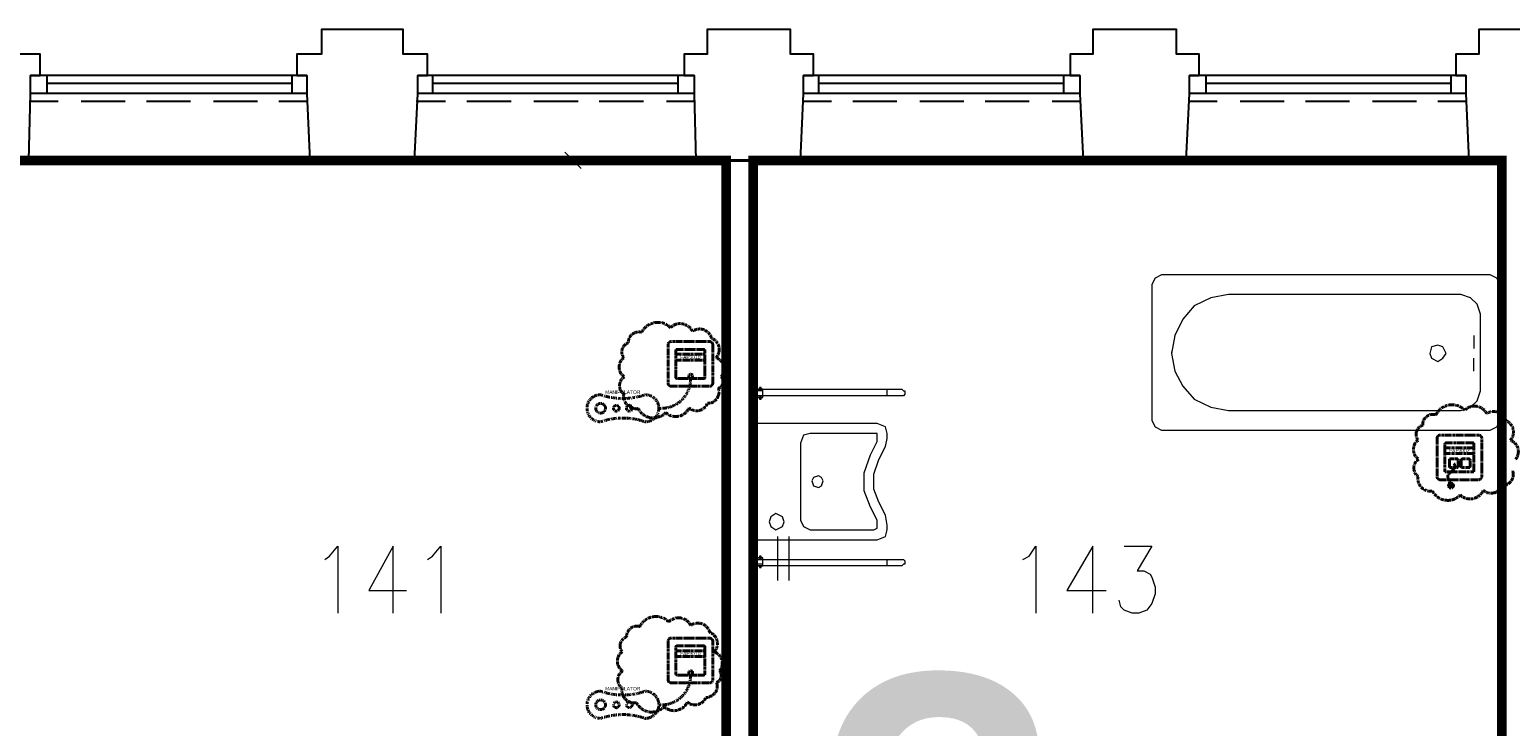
# Model space of a CAD drawing. Header units: millimetres. Extents: x 1 to 17496, y 1 to 30809.
# Tile 105 of 256: x 12529 to 13292, y 13703 to 14062. Entities that reach past the tile are written whole.
import ezdxf
from ezdxf.enums import TextEntityAlignment as Align

# ---------------------------------------------------------------- set-up
doc = ezdxf.new("R2010")
doc.units = ezdxf.units.MM
doc.linetypes.add('BORDER', pattern=[1.75, 0.5, -0.25, 0.5, -0.25, 0, -0.25])
doc.linetypes.add('CENTER', pattern=[2, 1.25, -0.25, 0.25, -0.25])
for name, color, linetype, lineweight in [('0_Przyz_do wyjasnienia', 90, 'CENTER', 40), ('0_Przyz_FAP3002', 1, 'CENTER', 40), ('0_Przyz_FAP3010', 1, 'CENTER', 40), ('0_Przyz_Manipulator', 1, 'BORDER', 40), ('0_Przyz_Sala chorych', 5, 'BORDER', 40), ('0_Przyz_WC pacjenta', 30, 'CENTER', 40)]:
    doc.layers.add(name, color=color, linetype=linetype, lineweight=lineweight)
for name, color, linetype in [('2DE_TXTMARK', 41, 'Continuous'), ('2DE_TXTNUM', 11, 'Continuous'), ('PDF _Geometria', 7, 'Continuous')]:
    doc.layers.add(name, color=color, linetype=linetype)
doc.styles.add('arial', font='arialbd.ttf')
doc.styles.add('CP_ATTR', font='ARIAL.TTF')
doc.styles.add('CP_ELATT', font='ARIAL.TTF')

# ---------------------------------------------------------------- blocks, each defined once
blk = doc.blocks.new('2de_abb_sig_045_1psoxj')
blk.add_lwpolyline([(0, 20), (0, 0, 0.414214), (1.5, -1.5), (21.5, -1.5, 0.414214), (23, 0), (23, 20, 0.414214), (21.5, 21.5), (1.5, 21.5, 0.414214)], format="xyb", close=True)
at = {"flags": 128}
for points in [[(4, 3.1), (4, 16.9)], [(4.6, 17.5), (18.4, 17.5)], [(19, 16.9), (19, 3.1)], [(18.4, 2.5), (4.6, 2.5)]]:
    blk.add_lwpolyline(points, dxfattribs=at)
for centre, start, end in [((4.6, 16.9), 90, 180), ((18.4, 16.9), 0, 90), ((4.6, 3.1), 180, 270), ((18.4, 3.1), 270, 0)]:
    blk.add_arc(centre, 0.6, start, end)
at = {"linetype": 'Continuous', "style": 'CP_ATTR', "flags": 9}
for tag in ['NAME', 'ARTICLE', 'MARK2', 'OTHER1', 'PRODUCT-TYPE', 'ORDER-NO', 'PRODUCER', 'VOLTAGE', 'CURRENT', 'POWER', 'CHARACTER', 'IP', 'OTHER', 'LINK', 'WEIGHT', 'NUMBER', 'GROUP', 'FUNCTION', 'EL-STATUS']:
    blk.add_attdef(tag, text='', height=0.00005, dxfattribs=at).set_placement((0, 0), align=Align.MIDDLE_LEFT)
at = {"layer": '2DE_TXTMARK', "linetype": 'ByBlock', "style": 'CP_ATTR', "width": 0.8, "flags": 8}
blk.add_attdef('MARK1', text='', height=1.8, dxfattribs=at).set_placement((11.5, 27), align=Align.CENTER)
at = {"layer": '2DE_TXTNUM', "style": 'CP_ELATT', "width": 0.8}
blk.add_attdef('TAG', text='', height=2.5, dxfattribs=at).set_placement((11.5, 23), align=Align.CENTER)
blk = doc.blocks.new('2de_abb_sig_011_53jswgj')
blk.add_hatch(color=256).paths.add_polyline_path([(4.43, -14.56, 0.52796), (2.73, -13.39, 1.894083)])
for p, q in [((15, 5), (0, 5)), ((15, 2), (0, 2)), ((2.32, -1.2), (2.32, -4.8)), ((6.38, -0.75), (2.76, -0.75)), ((2.77, -5.25), (6.37, -5.25)), ((4.46, -6.18), (2.81, -7.85)), ((6.82, -4.8), (6.82, -1.2)), ((6.82, -4.35), (6.82, -4.35)), ((8.47, -1.2), (8.47, -4.8)), ((12.53, -0.75), (8.91, -0.75)), ((8.92, -5.25), (12.52, -5.25)), ((12.97, -4.8), (12.97, -1.2)), ((12.97, -4.35), (12.97, -4.35)), ((1.71, -10.8), (3.18, -14.56))]:
    blk.add_line(p, q)
at = {"flags": 128}
for points in [[(0, -6.9), (0, 6.9)], [(0.6, 7.5), (14.4, 7.5)], [(15, 6.9), (15, -6.9)], [(14.4, -7.5), (0.6, -7.5)]]:
    blk.add_lwpolyline(points, dxfattribs=at)
blk.add_circle((3.18, -14.56), 1.25)
for centre, radius, start, end in [((0.6, 6.9), 0.6, 90, 180), ((14.4, 6.9), 0.6, 0, 90), ((0.6, -6.9), 0.6, 180, 270), ((2.77, -1.2), 0.45, 88.75983, 180), ((2.77, -4.8), 0.45, 180, 270), ((2.77, -4.52), 2.36, 315.55137, 40.26904), ((6.37, -1.2), 0.45, 0, 91.24017), ((6.37, -4.8), 0.45, 270, 0), ((8.92, -1.2), 0.45, 88.75983, 180), ((8.92, -4.8), 0.45, 180, 270), ((12.52, -1.2), 0.45, 0, 91.24017), ((12.52, -4.8), 0.45, 270, 0), ((14.4, -6.9), 0.6, 270, 0), ((3.91, -9.94), 2.36, 117.73799, 201.32906)]:
    blk.add_arc(centre, radius, start, end)
at = {"linetype": 'Continuous', "style": 'CP_ATTR', "flags": 9}
for tag in ['NAME', 'ARTICLE', 'MARK2', 'OTHER1', 'PRODUCT-TYPE', 'ORDER-NO', 'PRODUCER', 'VOLTAGE', 'CURRENT', 'POWER', 'CHARACTER', 'IP', 'OTHER', 'LINK', 'WEIGHT', 'NUMBER', 'GROUP', 'FUNCTION', 'EL-STATUS']:
    blk.add_attdef(tag, text='', height=0.00005, dxfattribs=at).set_placement((0, -6.9), align=Align.MIDDLE_LEFT)
at = {"layer": '2DE_TXTMARK', "linetype": 'ByBlock', "style": 'CP_ATTR', "width": 0.8, "flags": 8}
blk.add_attdef('MARK1', text='', height=1.8, dxfattribs=at).set_placement((7.5, 3.5), align=Align.MIDDLE_CENTER)
at = {"layer": '2DE_TXTNUM', "style": 'CP_ELATT', "width": 0.8}
blk.add_attdef('TAG', text='', height=2.5, dxfattribs=at).set_placement((7.5, 9), align=Align.CENTER)
blk = doc.blocks.new('2de_abb_sig_012_53oms7o')
at = {"layer": '0_Przyz_FAP3010', "color": 1}
for p, q in [((15, 5), (0, 5)), ((15, 2), (0, 2)), ((6.68, -7.5), (6.68, -5.79)), ((8.63, -7.5), (8.63, -5.79))]:
    blk.add_line(p, q, dxfattribs=at)
at = {"layer": '0_Przyz_FAP3010', "color": 1, "flags": 128}
for points in [[(0, -6.9), (0, 6.9)], [(0.6, 7.5), (14.4, 7.5)], [(15, 6.9), (15, -6.9)], [(14.4, -7.5), (0.6, -7.5)]]:
    blk.add_lwpolyline(points, dxfattribs=at)
at = {"layer": '0_Przyz_FAP3010', "color": 1}
for centre, radius, start, end in [((0.6, 6.9), 0.6, 90, 180), ((14.4, 6.9), 0.6, 0, 90), ((0.6, -6.9), 0.6, 180, 270), ((7.65, -6.54), 1.23, 37.66917, 142.33083), ((14.4, -6.9), 0.6, 270, 0)]:
    blk.add_arc(centre, radius, start, end, dxfattribs=at)
at = {"layer": '0_Przyz_FAP3010', "color": 1, "style": 'CP_ELATT', "width": 0.8}
blk.add_attdef('TAG', text='', height=2.5, dxfattribs=at).set_placement((7.5, 9), align=Align.CENTER)
at = {"layer": '0_Przyz_FAP3010', "color": 1, "linetype": 'ByBlock', "style": 'CP_ATTR', "width": 0.8, "flags": 8}
blk.add_attdef('MARK1', text='', height=1.8, dxfattribs=at).set_placement((7.5, 3.5), align=Align.MIDDLE_CENTER)
at = {"layer": '0_Przyz_FAP3010', "color": 1, "linetype": 'Continuous', "style": 'CP_ATTR', "flags": 9}
for tag in ['NAME', 'ARTICLE', 'MARK2', 'OTHER1', 'PRODUCT-TYPE', 'ORDER-NO', 'PRODUCER', 'VOLTAGE', 'CURRENT', 'POWER', 'CHARACTER', 'IP', 'OTHER', 'LINK', 'WEIGHT', 'NUMBER', 'GROUP', 'FUNCTION', 'EL-STATUS']:
    blk.add_attdef(tag, text='', height=0.00005, dxfattribs=at).set_placement((0, -6.9), align=Align.MIDDLE_LEFT)
blk = doc.blocks.new('2de_abb_sig_n52_f0txfx9')
for centre, radius in [((-46.34, -15.39), 2.5), ((-38.25, -15.39), 1.5), ((-31.53, -15.39), 1.5)]:
    blk.add_circle(centre, radius)
for centre, radius, start, end in [((-15.05, -0.39), 15.06, 265.11181, 1.48602), ((-46.34, -15.39), 7, 90, 270), ((-34.83, 24.3), 34.66, 250.62217, 289.37783), ((-23.33, -15.39), 7, 270, 90), ((-34.83, -55.09), 34.66, 70.62217, 109.37783)]:
    blk.add_arc(centre, radius, start, end)
at = {"linetype": 'Continuous', "style": 'CP_ATTR', "flags": 9}
for tag in ['ARTICLE', 'NAME', 'EL-STATUS', 'FUNCTION', 'GROUP', 'NUMBER', 'WEIGHT', 'LINK', 'OTHER', 'IP', 'CHARACTER', 'POWER', 'CURRENT', 'VOLTAGE', 'PRODUCER', 'ORDER-NO', 'PRODUCT-TYPE', 'OTHER1', 'MARK2']:
    blk.add_attdef(tag, text='', height=0.00005, dxfattribs=at).set_placement((-46.34, -22.39), align=Align.MIDDLE_LEFT)
at = {"layer": '2DE_TXTMARK', "linetype": 'ByBlock', "style": 'CP_ATTR', "width": 0.8, "flags": 8}
blk.add_attdef('MARK1', text='', height=1.8, dxfattribs=at).set_placement((-34.94, -7.09), align=Align.MIDDLE_CENTER)
at = {"layer": '2DE_TXTNUM', "style": 'CP_ELATT', "width": 0.8}
blk.add_attdef('TAG', text='', height=2.5, dxfattribs=at).set_placement((-34.94, -4.09), align=Align.CENTER)

msp = doc.modelspace()

# ---------------------------------------------------------------- linework, layer by layer
at = {"layer": '0_Przyz_do wyjasnienia'}
for points in [[(12844.01, 13906.22, -0.5206), (12858.87, 13908.6, -0.5206), (12858.87, 13908.6, -0.5206), (12870.16, 13906.82, -0.5206), (12870.16, 13906.82, -0.5206), (12879.97, 13903.25, -0.5206), (12879.97, 13903.25, -0.5206), (12882.35, 13893.15, -0.5206), (12882.35, 13893.15, -0.5206), (12885.02, 13883.34, -0.5206), (12885.02, 13883.34, -0.5206), (12883.54, 13877.39, -0.5206), (12883.54, 13877.39, -0.5206), (12877.89, 13869.67, -0.5206), (12877.89, 13869.67, -0.5206), (12868.38, 13867.29, -0.5206), (12868.38, 13867.29, -0.5206), (12856.49, 13864.91, -0.5206), (12856.49, 13864.91, -0.5206), (12842.22, 13866.99, -0.5206), (12842.22, 13866.99, -0.5206), (12834.79, 13874.42, -0.5206), (12834.79, 13874.42, -0.5206), (12835.09, 13883.34, -0.5206), (12835.09, 13883.34, -0.5206), (12834.79, 13893.15, -0.5206), (12834.79, 13893.15, -0.5206), (12837.17, 13900.87, -0.5206), (12837.17, 13900.87, -0.5206)], [(12843.1, 13754.7, -0.5206), (12857.96, 13757.08, -0.5206), (12857.96, 13757.08, -0.5206), (12869.26, 13755.29, -0.5206), (12869.26, 13755.29, -0.5206), (12879.07, 13751.73, -0.5206), (12879.07, 13751.73, -0.5206), (12881.44, 13741.62, -0.5206), (12881.44, 13741.62, -0.5206), (12884.12, 13731.81, -0.5206), (12884.12, 13731.81, -0.5206), (12882.63, 13725.87, -0.5206), (12882.63, 13725.87, -0.5206), (12876.98, 13718.14, -0.5206), (12876.98, 13718.14, -0.5206), (12867.47, 13715.77, -0.5206), (12867.47, 13715.77, -0.5206), (12855.59, 13713.39, -0.5206), (12855.59, 13713.39, -0.5206), (12841.32, 13715.47, -0.5206), (12841.32, 13715.47, -0.5206), (12833.89, 13722.9, -0.5206), (12833.89, 13722.9, -0.5206), (12834.19, 13731.81, -0.5206), (12834.19, 13731.81, -0.5206), (12833.89, 13741.62, -0.5206), (12833.89, 13741.62, -0.5206), (12836.27, 13749.35, -0.5206), (12836.27, 13749.35, -0.5206)]]:
    msp.add_lwpolyline(points, format="xyb", close=True, dxfattribs=at)
msp.add_lwpolyline([(13292.76, 13834.94, -0.5206), (13287.12, 13827.21, -0.5206), (13287.12, 13827.21, -0.5206), (13277.61, 13824.84, -0.5206), (13277.61, 13824.84, -0.5206), (13265.72, 13822.46, -0.5206), (13265.72, 13822.46, -0.5206), (13251.45, 13824.54, -0.5206), (13251.45, 13824.54, -0.5206), (13244.02, 13831.97, -0.5206), (13244.02, 13831.97, -0.5206), (13244.32, 13840.89, -0.5206), (13244.32, 13840.89, -0.5206), (13244.02, 13850.69, -0.5206), (13244.02, 13850.69, -0.5206), (13246.4, 13858.42, -0.5206), (13246.4, 13858.42, -0.5206), (13253.24, 13863.77, -0.5206), (13268.1, 13866.15, -0.5206), (13268.1, 13866.15, -0.5206), (13279.39, 13864.37, -0.5206), (13279.39, 13864.37, -0.5206), (13289.2, 13860.8, -0.5206), (13289.2, 13860.8, -0.5206), (13291.58, 13850.69, -0.5206), (13291.58, 13850.69, -0.5206), (13294.25, 13840.89, -0.5206)], format="xyb", dxfattribs=at)
at = {"layer": '0_Przyz_Sala chorych', "ltscale": 500, "const_width": 5}
msp.add_lwpolyline([(12505.47, 13329.03), (12649.8, 13329.03), (12649.8, 13552.39), (12887.59, 13552.39), (12887.59, 13710.09), (12887.59, 13994.81), (12505.46, 13994.81)], close=True, dxfattribs=at)
at = {"layer": '0_Przyz_WC pacjenta', "ltscale": 500, "const_width": 5}
msp.add_lwpolyline([(12901.47, 13329.03), (13049.34, 13329.03), (13049.34, 13567.69), (13287.13, 13567.69), (13287.13, 13710.09), (13287.13, 13994.81), (12901.45, 13994.81)], close=True, dxfattribs=at)
at = {"layer": 'PDF _Geometria', "lineweight": 25}
for points in [[(12673.1, 13994.81), (12727, 13994.81), (12728.69, 14029.34), (12728.69, 14038.6), (12733.74, 14038.6), (12733.74, 14049.55), (12721.11, 14049.55), (12721.11, 14062.18), (12700.05, 14062.18), (12679, 14062.18), (12679, 14049.55), (12666.36, 14049.55), (12666.36, 14038.6), (12671.42, 14038.6), (12671.42, 14029.34), (12673.1, 13994.81), (12528.24, 13994.81), (12529.08, 14029.34), (12529.08, 14038.6), (12534.13, 14038.6), (12534.13, 14049.55), (12522.34, 14049.55)], [(13071.47, 13994.81), (13124.53, 13994.81), (13126.22, 14029.34), (13126.22, 14038.6), (13131.27, 14038.6), (13131.27, 14049.55), (13119.48, 14049.55), (13119.48, 14062.18), (13097.58, 14062.18), (13076.53, 14062.18), (13076.53, 14049.55), (13064.74, 14049.55), (13064.74, 14038.6), (13069.79, 14038.6), (13069.79, 14029.34), (13071.47, 13994.81), (12925.77, 13994.81), (12927.45, 14029.34), (12927.45, 14038.6), (12932.51, 14038.6), (12932.51, 14049.55), (12920.72, 14049.55), (12920.72, 14062.18), (12898.82, 14062.18), (12877.76, 14062.18), (12877.76, 14049.55), (12865.97, 14049.55), (12865.97, 14038.6), (12871.02, 14038.6), (12871.02, 14029.34), (12871.87, 13994.81), (12727, 13994.81)], [(13297.19, 14062.18), (13275.29, 14062.18), (13275.29, 14049.55), (13263.5, 14049.55), (13263.5, 14038.6), (13268.56, 14038.6), (13268.56, 14029.34), (13270.24, 13994.81), (13124.53, 13994.81)], [(12671.42, 14038.6), (12529.08, 14038.6)], [(12537.5, 14038.6), (12537.5, 14029.34)], [(12663.84, 14038.6), (12663.84, 14029.34)], [(12871.02, 14038.6), (12728.69, 14038.6)], [(12736.27, 14038.6), (12736.27, 14029.34)], [(12862.6, 14038.6), (12862.6, 14029.34)], [(13069.79, 14038.6), (12927.45, 14038.6)], [(12935.03, 14038.6), (12935.03, 14029.34)], [(13061.37, 14038.6), (13061.37, 14029.34)], [(13268.56, 14038.6), (13126.22, 14038.6)], [(13134.64, 14038.6), (13134.64, 14029.34)], [(13260.98, 14038.6), (13260.98, 14029.34)], [(12663.84, 14034.39), (12537.5, 14034.39)], [(12862.6, 14034.39), (12736.27, 14034.39)], [(13061.37, 14034.39), (12935.03, 14034.39)], [(13260.98, 14034.39), (13134.64, 14034.39)], [(12671.42, 14029.34), (12529.08, 14029.34)], [(12543.4, 14025.13), (12529.08, 14025.13)], [(12577.93, 14025.13), (12555.19, 14025.13)], [(12611.62, 14025.13), (12588.88, 14025.13)], [(12646.15, 14025.13), (12623.41, 14025.13)], [(12672.26, 14025.13), (12657.1, 14025.13)], [(12743.01, 14025.13), (12727.85, 14025.13)], [(12871.02, 14029.34), (12728.69, 14029.34)], [(12776.7, 14025.13), (12753.96, 14025.13)], [(12811.23, 14025.13), (12788.49, 14025.13)], [(12844.92, 14025.13), (12822.18, 14025.13)], [(12871.02, 14025.13), (12856.71, 14025.13)], [(13069.79, 14029.34), (12927.45, 14029.34)], [(12941.77, 14025.13), (12927.45, 14025.13)], [(12975.46, 14025.13), (12952.72, 14025.13)], [(13009.99, 14025.13), (12987.25, 14025.13)], [(13043.68, 14025.13), (13020.94, 14025.13)], [(13069.79, 14025.13), (13055.47, 14025.13)], [(13268.56, 14029.34), (13126.22, 14029.34)], [(13140.54, 14025.13), (13126.22, 14025.13)], [(13175.07, 14025.13), (13152.33, 14025.13)], [(13208.76, 14025.13), (13186.02, 14025.13)], [(13243.29, 14025.13), (13220.55, 14025.13)], [(13268.56, 14025.13), (13254.24, 14025.13)], [(12871.87, 13994.81), (12925.77, 13994.81)], [(13270.24, 13994.81), (13287.93, 13994.81), (13287.93, 13328.61), (13164.96, 13328.61), (13164.96, 13283.97), (13336.78, 13283.97)]]:
    msp.add_lwpolyline(points, dxfattribs=at)
at = {"layer": 'PDF _Geometria', "lineweight": 40}
msp.add_lwpolyline([(12901.34, 13328.61), (12901.34, 13994.81), (12886.18, 13994.81), (12886.18, 13552.64), (12643.62, 13552.64), (12643.62, 13537.48), (12886.18, 13537.48), (12886.18, 13328.61)], dxfattribs=at)
at = {"layer": 'PDF _Geometria', "lineweight": 18}
for points in [[(12817.96, 13994.81), (12800.28, 13994.81)], [(12812.91, 13990.59), (12804.49, 13999.02)], [(13287.93, 13909.74), (13287.93, 13933.32)], [(13116.95, 13896.27), (13116.95, 13895.42), (13118.64, 13886.16), (13122.85, 13878.58), (13128.74, 13871.84), (13137.17, 13867.63), (13146.43, 13865.94), (13266.03, 13865.94), (13271.08, 13867.63), (13274.45, 13871), (13276.14, 13876.05), (13276.14, 13915.64), (13274.45, 13920.69), (13271.08, 13924.06), (13266.03, 13925.74), (13146.43, 13925.74), (13137.17, 13924.06), (13128.74, 13919.85), (13122.85, 13913.11), (13118.64, 13904.69), (13116.95, 13895.42)], [(13287.93, 13912.27), (13287.93, 13929.95)], [(13272.77, 13904.69), (13272.77, 13897.95)], [(13272.77, 13886.16), (13272.77, 13892.9)], [(12903.03, 13876.89), (12977.99, 13876.89), (12978.83, 13876.05), (12979.67, 13876.05), (12979.67, 13874.37), (12978.83, 13873.52), (12977.99, 13873.52), (12970.41, 13873.52), (12903.03, 13873.52), (12906.4, 13873.52), (12906.4, 13876.89)], [(12903.03, 13876.89), (12906.4, 13876.89), (12903.03, 13876.89)], [(12906.4, 13876.05), (12903.03, 13876.05)], [(12970.41, 13873.52), (12970.41, 13876.89)], [(12680.68, 13789.3), (12683.21, 13790.99), (12687.42, 13796.04), (12687.42, 13761.51)], [(12716.05, 13761.51), (12716.05, 13796.04), (12703.42, 13773.3), (12722.79, 13773.3)], [(12733.74, 13789.3), (12736.27, 13790.99), (12740.48, 13796.04), (12740.48, 13761.51)], [(12913.98, 13801.09), (12913.98, 13778.35)], [(12919.87, 13801.09), (12919.87, 13778.35)], [(13040.31, 13789.3), (13043.68, 13790.99), (13047.05, 13796.04), (13047.05, 13761.51)], [(13076.53, 13761.51), (13076.53, 13796.04), (13063.05, 13773.3), (13083.26, 13773.3)], [(13092.53, 13796.04), (13106.85, 13796.04), (13099.27, 13783.41), (13102.64, 13783.41), (13106, 13781.72), (13106.85, 13780.04), (13108.53, 13774.98), (13108.53, 13771.62), (13106.85, 13766.56), (13104.32, 13763.19), (13100.11, 13761.51), (13096.74, 13761.51), (13092.53, 13763.19), (13090.84, 13764.88), (13090, 13768.25)], [(12906.4, 13785.93), (12906.4, 13789.3), (12903.03, 13789.3), (12977.99, 13789.3), (12978.83, 13789.3), (12979.67, 13788.46), (12979.67, 13786.78), (12978.83, 13786.78), (12977.99, 13785.93), (12970.41, 13785.93), (12903.03, 13785.93)], [(12906.4, 13786.78), (12903.03, 13786.78)], [(12903.03, 13785.93), (12906.4, 13785.93), (12903.03, 13785.93)], [(12970.41, 13785.93), (12970.41, 13789.3)]]:
    msp.add_lwpolyline(points, dxfattribs=at)
for points in [[(13281.19, 13935.85), (13111.9, 13935.85), (13108.53, 13934.17), (13106.85, 13930.8), (13106.85, 13860.89), (13108.53, 13857.52), (13111.9, 13855.84), (13281.19, 13855.84), (13284.56, 13857.52), (13286.24, 13860.89), (13286.24, 13930.8), (13284.56, 13934.17)], [(12886.18, 13929.95), (12886.18, 13912.27)], [(12901.34, 13912.27), (12901.34, 13929.95)], [(13258.45, 13895.42), (13256.76, 13898.79), (13254.24, 13899.63), (13250.87, 13898.79), (13250.03, 13895.42), (13250.87, 13892.9), (13254.24, 13891.21), (13256.76, 13892.9)], [(12902.19, 13868.47), (12901.34, 13868.47), (12901.34, 13881.11), (12902.19, 13881.11)], [(12903.03, 13871.84), (12903.03, 13877.74), (12902.19, 13877.74), (12902.19, 13871.84)], [(12905.56, 13876.89), (12905.56, 13877.74), (12904.71, 13877.74), (12904.71, 13876.89)], [(12906.4, 13872.68), (12906.4, 13873.52), (12903.03, 13873.52), (12903.03, 13872.68)], [(12905.56, 13871.84), (12905.56, 13872.68), (12904.71, 13872.68), (12904.71, 13871.84)], [(12903.03, 13799.41), (12965.35, 13799.41), (12969.56, 13801.09), (12970.41, 13804.46), (12970.41, 13806.99), (12969.56, 13812.04), (12966.2, 13818.78), (12963.67, 13825.52), (12963.67, 13833.1), (12966.2, 13840.68), (12969.56, 13847.42), (12970.41, 13851.63), (12970.41, 13854.15), (12969.56, 13857.52), (12965.35, 13859.21), (12903.03, 13859.21)], [(12963.67, 13804.46), (12965.35, 13805.3), (12965.35, 13809.52), (12961.98, 13816.25), (12958.62, 13824.68), (12958.62, 13833.94), (12961.98, 13843.2), (12965.35, 13849.94), (12965.35, 13854.15), (12930.82, 13854.15), (12927.45, 13853.31), (12925.77, 13849.1), (12925.77, 13809.52), (12927.45, 13806.15), (12930.82, 13804.46)], [(12935.03, 13832.26), (12932.51, 13831.41), (12931.66, 13829.73), (12932.51, 13827.2), (12935.03, 13826.36), (12936.72, 13827.2), (12937.56, 13829.73), (12936.72, 13831.41)], [(12913.14, 13812.88), (12910.61, 13811.2), (12909.77, 13808.67), (12910.61, 13806.15), (12913.14, 13804.46), (12916.5, 13806.15), (12917.35, 13808.67), (12916.5, 13811.2)], [(12902.19, 13781.72), (12901.34, 13781.72), (12901.34, 13794.36), (12902.19, 13794.36)], [(12903.03, 13785.09), (12903.03, 13790.99), (12902.19, 13790.99), (12902.19, 13785.09)], [(12906.4, 13789.3), (12906.4, 13790.14), (12903.03, 13790.14), (12903.03, 13789.3)], [(12905.56, 13790.14), (12905.56, 13790.99), (12904.71, 13790.99), (12904.71, 13790.14)], [(12905.56, 13785.09), (12905.56, 13785.93), (12904.71, 13785.93), (12904.71, 13785.09)]]:
    msp.add_lwpolyline(points, close=True, dxfattribs=at)

# ---------------------------------------------------------------- block references
at = {"layer": '0_Przyz_FAP3002', "lineweight": -3}
for p in [(12857.6, 13879.98), (13253.81, 13831.82), (12857.6, 13727.22)]:
    msp.add_blockref('2de_abb_sig_045_1psoxj', p, dxfattribs=at)
msp.add_blockref('2de_abb_sig_011_53jswgj', (13257.81, 13841.82), dxfattribs=at).add_auto_attribs({'MARK1': 'FAP3002'})
at = {"layer": '0_Przyz_FAP3010', "lineweight": -3}
ref = msp.add_blockref('2de_abb_sig_012_53oms7o', (12861.57, 13889.97), dxfattribs=at)
ref.add_attrib('MARK1', 'FAP3010', dxfattribs={"layer": '2DE_TXTMARK', "linetype": 'ByBlock', "height": 1.8, "style": 'CP_ATTR', "width": 0.8, "flags": 8}).set_placement((12869.07, 13893.48), align=Align.MIDDLE_CENTER)
ref = msp.add_blockref('2de_abb_sig_012_53oms7o', (12861.57, 13737.21), dxfattribs=at)
ref.add_attrib('MARK1', 'FAP3010', dxfattribs={"layer": '2DE_TXTMARK', "linetype": 'ByBlock', "height": 1.8, "style": 'CP_ATTR', "width": 0.8, "flags": 8}).set_placement((12869.07, 13740.71), align=Align.MIDDLE_CENTER)
at = {"layer": '0_Przyz_Manipulator', "lineweight": -3}
for p in [(12869.18, 13882.53), (12869.18, 13729.76)]:
    msp.add_blockref('2de_abb_sig_n52_f0txfx9', p, dxfattribs=at).add_auto_attribs({'MARK1': 'MANIPULATOR'})

# ---------------------------------------------------------------- texts
at = {"layer": '0_Przyz_do wyjasnienia', "insert": (12932.77, 13729.87), "char_height": 150, "width": 49.8634, "attachment_point": 1, "style": 'arial'}
msp.add_mtext('?', dxfattribs=at)

doc.saveas('drawing.dxf')
